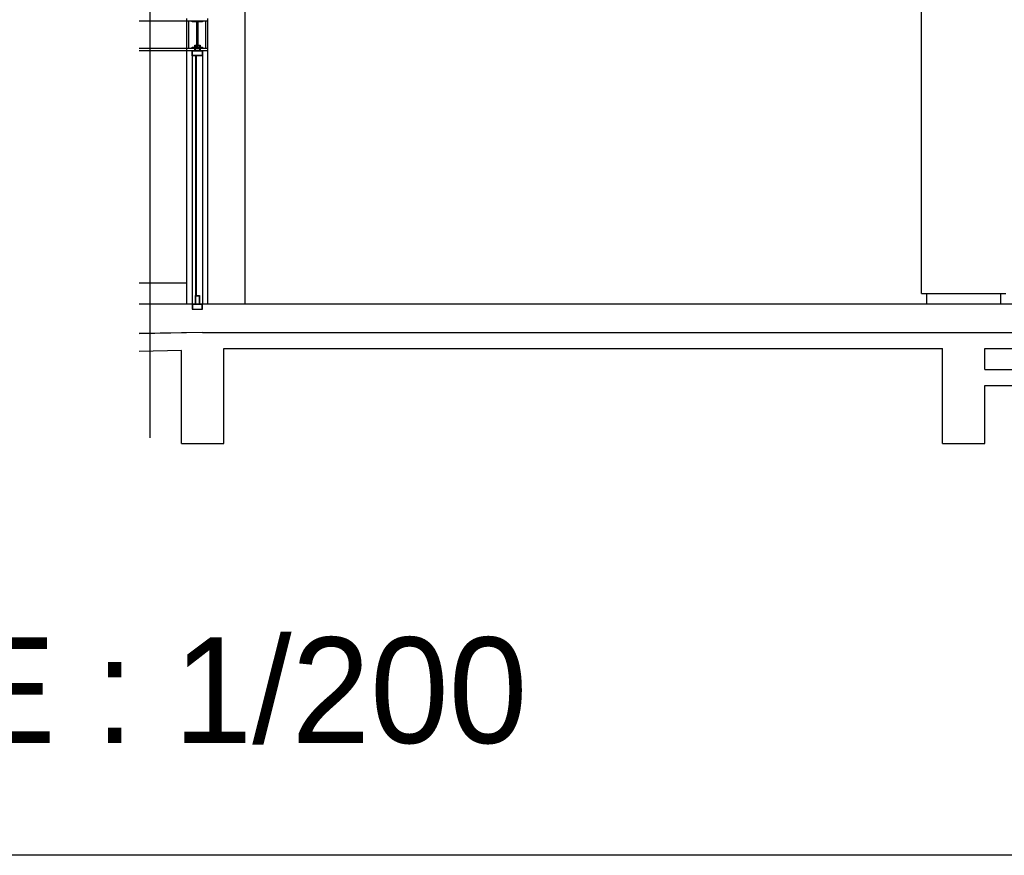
# Model space of a CAD drawing. Header units: millimetres. Extents: x 0 to 84100, y 0 to 59400.
# Tile 3 of 113: x 4657 to 9315, y 39466 to 43418. Entities that reach past the tile are written whole.
import ezdxf

# ---------------------------------------------------------------- set-up
doc = ezdxf.new("R2010")
doc.units = ezdxf.units.MM
for name, color, linetype in [('9', 8, 'Continuous'), ('FUR', 3, 'Continuous'), ('건축', 8, 'Continuous')]:
    doc.layers.add(name, color=color, linetype=linetype)
doc.styles.get("Standard").update_dxf_attribs({"font": 'GOTHIC.TTF'})

msp = doc.modelspace()

# ---------------------------------------------------------------- linework, layer by layer
at = {"color": 8}
msp.add_line((5272.877, 56102.478), (5272.877, 41439.866), dxfattribs=at)
msp.add_lwpolyline([(2388.857, 57597.963), (36842.444, 57597.963), (36842.444, 39465.613), (2388.857, 39465.613)], close=True)
at = {"layer": '9', "color": 8}
for p, q in [((8922.877, 42123.263), (8922.877, 46538.267)), ((5722.877, 44073.263), (5722.877, 42073.263)), ((5222.877, 43413.263), (5547.877, 43413.263)), ((5447.877, 43273.263), (5447.877, 43423.263)), ((5457.877, 43413.263), (5537.877, 43413.263)), ((5457.877, 43283.263), (5457.877, 43413.263)), ((5537.877, 43283.263), (5537.877, 43413.263)), ((5547.877, 43273.263), (5547.877, 43423.263)), ((5222.877, 43283.263), (5547.877, 43283.263)), ((5222.877, 43273.263), (5547.877, 43273.263)), ((5447.877, 42073.263), (5447.877, 43273.263)), ((5457.877, 43283.263), (5537.877, 43283.263)), ((5547.877, 42073.263), (5547.877, 43273.263)), ((5472.877, 43248.263), (5472.877, 42073.263)), ((5472.877, 43248.263), (5472.877, 42073.263)), ((5522.877, 43246.763), (5472.877, 43246.763)), ((5490.377, 42113.263), (5490.377, 43246.763)), ((5493.377, 42113.263), (5493.377, 43246.763)), ((5522.877, 43248.263), (5522.877, 42073.263)), ((5222.877, 42173.263), (5447.877, 42173.263)), ((5487.877, 42113.263), (5487.877, 42073.263)), ((5487.877, 42113.263), (5507.877, 42113.263)), ((5489.377, 42111.763), (5489.377, 42073.263)), ((5489.377, 42111.763), (5506.377, 42111.763)), ((5506.377, 42111.763), (5506.377, 42073.263)), ((5507.877, 42113.263), (5507.877, 42073.263)), ((8922.877, 42123.263), (9322.877, 42123.263)), ((8947.877, 42073.267), (8947.877, 42123.267)), ((9297.877, 42073.267), (9297.877, 42123.267)), ((14122.877, 42073.263), (5222.877, 42073.263)), ((5522.877, 41938.267), (5222.877, 41934.571))]:
    msp.add_line(p, q, dxfattribs=at)
for points in [[(5472.877, 43408.763), (5472.877, 43413.263), (5522.877, 43413.263), (5522.877, 43408.763), (5499.627, 43408.763), (5499.627, 43287.763), (5522.877, 43287.763), (5522.877, 43283.263), (5472.877, 43283.263), (5472.877, 43287.763), (5496.127, 43287.763), (5496.127, 43408.763)], [(5474.377, 43270.263), (5521.377, 43270.263), (5521.377, 43248.263), (5474.377, 43248.263)], [(5485.377, 43298.263), (5510.377, 43298.263), (5510.377, 43271.763), (5485.377, 43271.763)], [(5508.877, 43296.763), (5486.877, 43296.763), (5486.877, 43273.263), (5508.877, 43273.263)], [(5472.877, 42048.263), (5522.877, 42048.263), (5522.877, 42073.263), (5472.877, 42073.263)], [(5474.377, 42049.763), (5521.377, 42049.763), (5521.377, 42071.763), (5474.377, 42071.763)]]:
    msp.add_lwpolyline(points, close=True, dxfattribs=at)
msp.add_lwpolyline([(5472.877, 43246.763), (5472.877, 43271.763), (5522.877, 43271.763), (5522.877, 43246.763)], dxfattribs=at)
at = {"layer": '건축', "color": 8}
for p, q in [((5522.877, 41938.267), (5222.877, 41932.017)), ((5522.877, 41938.267), (12622.877, 41938.267)), ((5422.877, 41853.045), (5222.877, 41849.295)), ((5422.877, 41413.267), (5422.877, 41853.045)), ((5622.877, 41413.267), (5622.877, 41863.267)), ((5622.877, 41863.267), (9022.877, 41863.267)), ((9022.877, 41413.267), (9022.877, 41863.267)), ((9222.877, 41763.267), (9222.877, 41863.267)), ((9222.877, 41863.267), (12622.877, 41863.267)), ((9222.877, 41763.267), (12622.877, 41763.267)), ((9222.877, 41413.267), (9222.877, 41688.267)), ((9222.877, 41688.267), (12622.877, 41688.267)), ((5422.877, 41413.267), (5622.877, 41413.267)), ((9022.877, 41413.267), (9222.877, 41413.267))]:
    msp.add_line(p, q, dxfattribs=at)

# ---------------------------------------------------------------- texts
at = {"layer": 'FUR', "color": 7, "linetype": 'Continuous'}
msp.add_text('SCALE : 1/200', height=500, dxfattribs=at).set_placement((2635.943, 39996.57))

doc.saveas('drawing.dxf')
